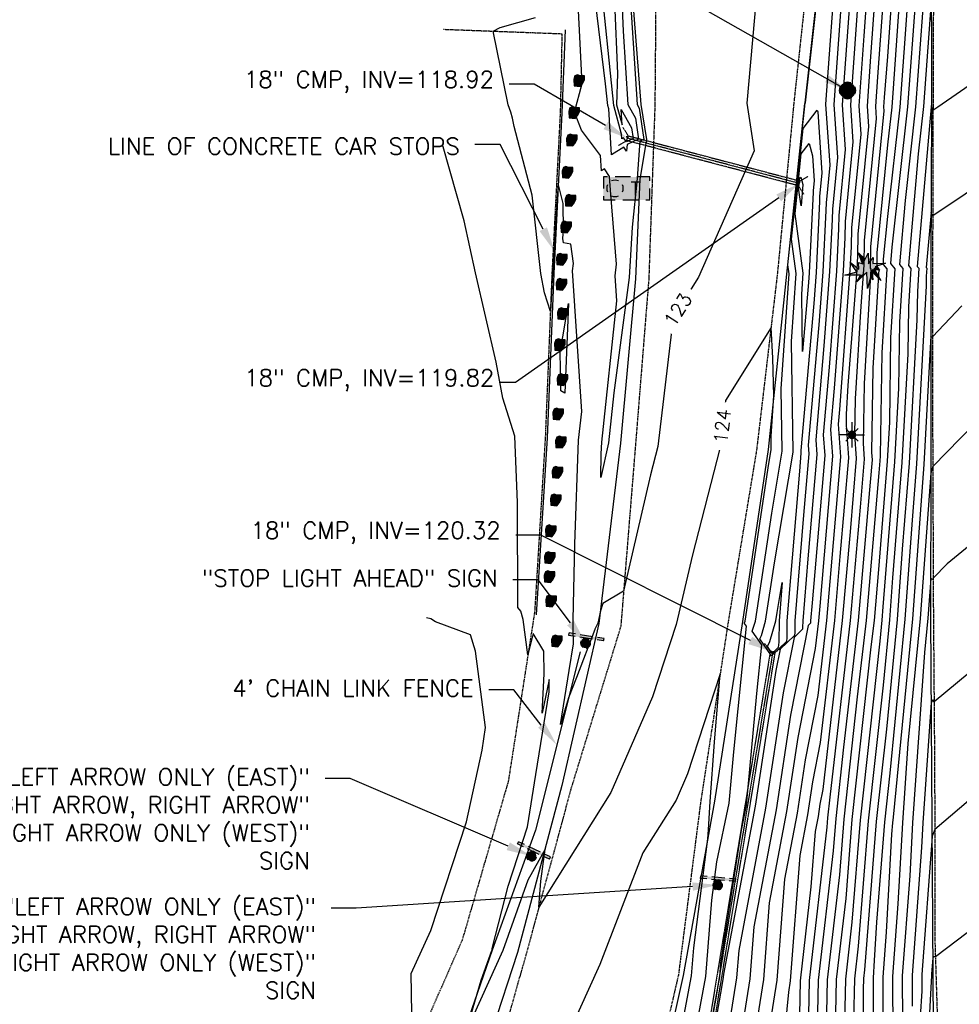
# Model space of a CAD drawing. Header units: feet. Extents: x 351431 to 355879, y 310968 to 329728.
# Tile 21 of 254: x 353115 to 353395, y 314124 to 314418. Entities that reach past the tile are written whole.
import ezdxf

# ---------------------------------------------------------------- set-up
doc = ezdxf.new("R2010")
doc.units = ezdxf.units.FT
doc.header["$MEASUREMENT"] = 0
doc.linetypes.add('D10', pattern=[0.15, 0.1, -0.05])
doc.linetypes.add('D25', pattern=[0.375, 0.25, -0.125])
for name, color, linetype in [('ELIC-CAR_STOP', 2, 'Continuous'), ('ELIF', 153, 'LINKFENCE'), ('ELIG', 41, 'Continuous'), ('ELTCH-EG2', 253, 'Continuous'), ('ELTCN-EG2', 251, 'Continuous'), ('ELUDC', 153, 'D10'), ('ELYSP', 1, 'D25'), ('ELYSS', 2, 'Continuous'), ('ESFLP', 4, 'Continuous'), ('ESFS', 153, 'Continuous'), ('ESIO', 4, 'Continuous'), ('ESMask', 155, 'Continuous'), ('ESUD-CMP', 13, 'D10'), ('ESUT', 2, 'Continuous'), ('ETFIP', 7, 'Continuous'), ('ETFS', 6, 'Continuous'), ('ETIC-CAR_STOP', 2, 'Continuous'), ('ETIF', 4, 'Continuous'), ('ETTC', 252, 'Continuous'), ('ETUD', 4, 'Continuous'), ('S-LEGEND', 2, 'Continuous')]:
    doc.layers.add(name, color=color, linetype=linetype)
doc.styles.add('ANNO-TOPO', font='simplex.shx')
doc.styles.add('L100', font='simplex', dxfattribs={"height": 5})
doc.styles.add('L80', font='simplex', dxfattribs={"height": 4})
doc.styles.add('ROMANSM', font='romansm.shx')
doc.linetypes.add('LINKFENCE', pattern='A,0.25,-0.08,0.25,-0.08,["X",ROMANSM,S=0.08,R=0,X=-0.004,Y=-0.04],-0.12', length=0.78)
doc.dimstyles.get("Standard").update_dxf_attribs({"dimscale": 100, "dimtxt": 0.18, "dimasz": 0.12, "dimexe": 0.09, "dimexo": 0.06, "dimgap": 0.09, "dimtad": 0, "dimtih": 1, "dimtoh": 1, "dimdec": 4, "dimzin": 0, "dimdsep": 46, "dimtxsty": 'L80', "dimcen": 0.09, "dimclrd": 256, "dimclre": 256, "dimadec": 5, "dimazin": 0, "dimtfac": 1, "dimtdec": 4, "dimtofl": 0, "dimtmove": 0, "dimatfit": 3, "dimfxl": 1, "dimtolj": 1, "dimtzin": 0, "dimarcsym": 0})

# ---------------------------------------------------------------- blocks, each defined once
blk = doc.blocks.new('ESUTMHOLE')
for points in [[(-0.0459, 0.0689), (-0.0689, 0.0689), (-0.0689, 0)], [(0.0919, 0.0689), (0, 0.0689)], [(0.2067, 0.0459), (0.2067, 0.0689), (0.1378, 0.0689)], [(0.1837, -0.0689), (0.2067, -0.0689), (0.2067, 0)], [(-0.0689, -0.0459), (-0.0689, -0.0689)], [(-0.0689, -0.0689), (0, -0.0689)], [(0.0459, -0.0689), (0.1378, -0.0689)]]:
    blk.add_lwpolyline(points)
for start, end in [(155, 205), (65, 115), (335, 25), (245, 295)]:
    blk.add_arc((0, 0), 0.0492, start, end)
at = {"layer": 'ESMask'}
blk.add_solid([(-0.0689, -0.0689), (-0.0689, 0.0689), (0.2067, -0.0689), (0.2067, 0.0689)], dxfattribs=at)
at = {"style": 'L80'}
blk.add_text('T', height=0.08, dxfattribs=at).set_placement((0.0936, -0.0418))
blk = doc.blocks.new('ESILLITE')
at = {"layer": 'ESMask'}
h = blk.add_hatch(color=256, dxfattribs=at)
edge = h.paths.add_edge_path()
edge.add_arc((0, 0), 0.0225, 0, 360)
for p, q in [((0, 0.075), (0, 0.0225)), ((-0.0159, 0.0159), (-0.0369, 0.0373)), ((0.0159, 0.016), (0.0377, 0.0382)), ((-0.0225, 0), (-0.075, 0)), ((-0.016, -0.0159), (-0.0374, -0.0369)), ((0, -0.0225), (0, -0.075)), ((0.0159, -0.0159), (0.0373, -0.0369)), ((0.0225, 0), (0.0749, 0))]:
    blk.add_line(p, q)
for start, end in [(145.54526, 169.42532), (100.65502, 124.23499), (55.83594, 79.34498), (10.57822, 34.52567), (190.73539, 214.19261), (235.50303, 259.34498), (280.65502, 304.414), (325.72448, 349.26816)]:
    blk.add_arc((0, 0), 0.0225, start, end)
blk = doc.blocks.new('ESIPUBSIGN')
at = {"layer": 'ESMask'}
h = blk.add_hatch(color=256, dxfattribs=at)
edge = h.paths.add_edge_path()
edge.add_arc((0, 0), 0.03, 90, 450)
for p, q in [((-0.03, 0.1047), (-0.0447, 0.1047)), ((-0.0447, 0.1047), (-0.0447, 0.066)), ((-0.03, 0.1047), (-0.03, 0.066)), ((-0.0447, 0.0381), (-0.0447, -0.0393)), ((-0.03, 0.0381), (-0.03, -0.0393)), ((-0.0447, -0.0672), (-0.0447, -0.1059)), ((-0.03, -0.1059), (-0.0447, -0.1059)), ((-0.03, -0.0672), (-0.03, -0.1059))]:
    blk.add_line(p, q)
for start, end in [(144.23142, 216.35632), (17.97024, 107.04945), (253.53828, 340.78828)]:
    blk.add_arc((0, 0), 0.03, start, end)
blk.add_solid([(-0.0447, -0.1059), (-0.03, -0.1059), (-0.0447, 0.1047), (-0.03, 0.1047)], dxfattribs=at)
blk = doc.blocks.new('ESIBLDR')
blk.add_lwpolyline([(-0.0073, 0.0333), (-0.0228, 0.0272), (-0.0302, 0.0057), (-0.0278, -0.0328), (-0.0097, -0.0343), (0.0083, -0.0366), (0.0223, -0.0197), (0.0337, 0.0033), (0.0337, 0.0272), (0.0083, 0.0272)], close=True)
at = {"layer": 'ESMask'}
for points in [[(0.0083, 0.0272), (-0.0073, 0.0333), (-0.0302, 0.0057), (-0.0228, 0.0272)], [(-0.0278, -0.0328), (0.0083, 0.0272), (-0.0302, 0.0057), (0.0083, 0.0272)], [(0.0223, -0.0197), (0.0083, -0.0366), (0.0083, 0.0272), (-0.0278, -0.0328)], [(0.0083, 0.0272), (0.0337, 0.0272), (0.0223, -0.0197), (0.0337, 0.0033)]]:
    blk.add_solid(points, dxfattribs=at)
blk = doc.blocks.new('ESICTREE')
blk.add_lwpolyline([(-0.0228, 0.0326), (0.0086, 0.0955), (0.012, 0.0318), (0.0384, 0.0707), (0.0368, 0.0342), (0.1121, 0.0359), (0.0509, 0.0144), (0.0782, -0.0055), (0.036, -0.003), (0.0045, -0.1139), (0.002, -0.0179), (-0.0592, -0.0742), (-0.0369, -0.0353), (-0.1304, -0.0353), (-0.0584, -0.0162), (-0.0982, 0.0425), (-0.046, 0.0003), (-0.0493, 0.04)], close=True)
for points in [[(-0.0255, 0.0334), (-0.0485, 0.0988), (-0.0089, 0.0605)], [(0.0483, -0.0037), (0.084, -0.0667), (0.0324, -0.0157), (0.0368, -0.0626), (0.0245, -0.0432)]]:
    blk.add_lwpolyline(points)
at = {"layer": 'ESMask'}
for points in [[(-0.0255, 0.0334), (-0.0485, 0.0988), (-0.0228, 0.0326), (-0.0089, 0.0605)], [(-0.0228, 0.0326), (0.0086, 0.0955), (-0.0369, -0.0353), (0.002, -0.0179)], [(0.002, -0.0179), (0.0086, 0.0955), (0.036, -0.003), (0.012, 0.0318)], [(0.012, 0.0318), (0.0384, 0.0707), (0.036, -0.003), (0.0368, 0.0342)], [(-0.0369, -0.0353), (-0.0584, -0.0162), (-0.046, 0.0003), (-0.0982, 0.0425)], [(-0.046, 0.0003), (-0.0369, -0.0353), (-0.0493, 0.04), (-0.0228, 0.0326)], [(0.0368, 0.0342), (0.1121, 0.0359), (0.036, -0.003), (0.0509, 0.0144)], [(0.036, -0.003), (0.0509, 0.0144), (0.0782, -0.0055)], [(-0.0369, -0.0353), (-0.1304, -0.0353), (-0.0584, -0.0162)], [(-0.0369, -0.0353), (0.002, -0.0179), (-0.0592, -0.0742)], [(0.002, -0.0179), (0.036, -0.003), (0.0045, -0.1139)], [(0.0245, -0.0432), (0.0368, -0.0626), (0.0324, -0.0157)], [(0.0324, -0.0157), (0.036, -0.003), (0.084, -0.0667), (0.0483, -0.0037)]]:
    blk.add_solid(points, dxfattribs=at)
blk = doc.blocks.new('ESUFSIG')
for start, end in [(155, 205), (65, 115), (335, 25), (245, 295)]:
    blk.add_arc((0, 0), 0.0492, start, end)
at = {"layer": 'ESMask', "const_width": 0.0492}
blk.add_lwpolyline([(-0.0246, 0, 1), (0.0246, 0, 1)], format="xyb", close=True, dxfattribs=at)

msp = doc.modelspace()

# ---------------------------------------------------------------- linework, layer by layer
at = {"layer": 'ELIC-CAR_STOP', "flags": 128}
msp.add_lwpolyline([(353277.7, 314414.83), (353276.77, 314390), (353274.34, 314342.07), (353272.39, 314293.05), (353269.12, 314240.21)], dxfattribs=at)
at = {"layer": 'ELIF', "flags": 128}
msp.add_lwpolyline([(353282.2, 314229.22), (353268.87, 314176.04), (353255.97, 314140.25), (353239.24, 314091.93), (353223, 314045.89), (353207.13, 313999.68), (353189.7, 313950.5), (353177.38, 313916.25), (353173.58, 313904.78), (353161.97, 313871.37)], dxfattribs=at)
at = {"layer": 'ELIG', "flags": 128}
msp.add_lwpolyline([(353385.32, 314583.24), (353386.43, 314542.78), (353386.83, 314490.04), (353386.92, 314443.37), (353387, 314391.91), (353386.84, 314343.71), (353386.8, 314284.97), (353386.78, 314239.3), (353387.17, 314178.26), (353387.45, 314133.15), (353387.81, 314067.27), (353388.03, 314022.53), (353388.35, 313970.91), (353388.88, 313929.47), (353389.8, 313884.77), (353390.28, 313846.09)], dxfattribs=at)
at = {"layer": 'ELTCH-EG2', "flags": 128}
for points, elevation in [([(353374.52, 314586.94), (353372.7, 314553.85), (353372.29, 314542.72), (353371.84, 314528.07), (353369.79, 314490.2), (353367.77, 314466.96), (353366.44, 314441.72), (353364.8, 314419.11), (353362.87, 314392.27), (353363.6, 314381.36), (353361.26, 314357.56), (353361.17, 314352.75), (353360.69, 314342.92), (353358.03, 314307.83), (353356.95, 314295.58), (353357.53, 314287.6), (353353.7, 314242.85), (353353.32, 314238.51), (353352.37, 314230.24), (353347.19, 314203.67), (353343.81, 314181.6), (353338.65, 314154.3), (353336.87, 314131.47), (353330.8, 314093.39)], 126), ([(353377.41, 314585.95), (353376.07, 314561.7), (353375.37, 314542.51), (353375.33, 314541.2), (353372.55, 314490.03), (353369.83, 314458.62), (353368.96, 314442.13), (353366.84, 314412.98), (353365.34, 314392.14), (353365.91, 314383.67), (353363.16, 314355.7), (353363.05, 314350.03), (353362.71, 314343.04), (353359.56, 314301.51), (353359.18, 314297.15), (353359.89, 314287.37), (353356.71, 314250.24), (353355.69, 314238.52), (353353.12, 314216.21), (353349.38, 314197.02), (353346.94, 314181.1), (353343.22, 314161.39), (353340.86, 314131.24), (353337.57, 314110.55)], 127), ([(353293.77, 314444.53), (353295.02, 314414.35), (353296.4, 314392.55), (353298.71, 314388.47), (353299.62, 314382.21), (353296.21, 314380.6), (353296.14, 314379.7), (353296.04, 314378.54), (353295.22, 314379.83), (353291.61, 314377.5), (353290.76, 314391.21), (353290.47, 314392.24), (353289.81, 314398.71), (353284.22, 314444.4)], 121), ([(353371.47, 314442.54), (353368.88, 314406.85), (353367.81, 314392.02), (353368.22, 314385.99), (353365.06, 314353.83), (353364.93, 314347.32), (353364.73, 314343.17), (353362.11, 314308.66), (353361.59, 314300.08), (353361.54, 314296.81), (353362.25, 314287.14), (353359.72, 314257.63), (353358.06, 314238.53), (353353.87, 314202.17), (353351.58, 314190.38), (353350.08, 314180.59), (353347.79, 314168.48), (353344.86, 314131.01), (353344.34, 314127.7), (353339.21, 314074.86)], 128), ([(353378.81, 314443.08), (353375.7, 314398.76), (353375.17, 314391.73), (353373.92, 314380.43), (353370.76, 314348.23), (353370.68, 314344.21), (353371.34, 314343.42), (353369.55, 314313.83), (353369.16, 314288.64), (353369.32, 314286.46), (353368.75, 314279.81), (353365.15, 314238.57), (353360.81, 314200.8), (353358.47, 314179.52), (353357.7, 314169.82), (353353.22, 314131.25), (353352.27, 314082.52)], 131), ([(353381.23, 314443.17), (353379.04, 314412.06), (353377.54, 314391.76), (353373.91, 314359.14), (353372.66, 314346.36), (353372.62, 314344.77), (353373.72, 314343.46), (353372.2, 314318.41), (353371.73, 314287.56), (353371.66, 314286.24), (353371.36, 314282.6), (353367.52, 314238.58), (353364.9, 314215.76), (353360.88, 314179.33), (353359.57, 314162.72), (353355.93, 314131.35), (353355.15, 314091.71)], 132), ([(353296.09, 314441.4), (353299.19, 314392.55), (353299.86, 314391.37), (353301.21, 314382.09), (353300.06, 314381.55), (353299.37, 314371.88), (353299.24, 314370.46), (353297.76, 314355.91), (353296.81, 314340.85), (353292.3, 314306.45), (353290.68, 314291.61), (353288.37, 314281.26), (353288.52, 314288.26), (353288.65, 314291.74), (353293.13, 314333.95), (353292.64, 314341.43), (353293.01, 314344.9), (353291.41, 314365.7), (353290.98, 314371.02), (353289.52, 314373.34), (353288.55, 314372.71), (353288.26, 314377.3), (353282.65, 314384.87), (353280.52, 314390.21), (353282.85, 314398.73), (353281.9, 314416.54), (353280.92, 314436.49)], 122), ([(353314.35, 314080.67), (353323.89, 314132.2), (353324.22, 314136.29), (353330.31, 314175.99), (353331.88, 314183.47), (353334.94, 314216.8), (353336.38, 314231.27), (353333.52, 314235.41), (353333.77, 314235.97), (353334.49, 314238.35), (353339.36, 314270.6), (353342.47, 314289.13), (353342.21, 314307.7), (353344.56, 314341.97), (353344.19, 314344.67), (353349.25, 314392.82), (353349.41, 314393.04), (353354.46, 314437.46)], 123), ([(353358.67, 314437.5), (353355.44, 314392.64), (353356.67, 314374.41), (353355.57, 314363.16), (353355.52, 314360.89), (353354.63, 314342.54), (353353.43, 314326.78), (353350.27, 314290.85), (353350.46, 314288.28), (353348.89, 314270), (353346.26, 314238.46), (353346.22, 314234.97), (353346.13, 314234.11), (353341.86, 314229.98), (353340.62, 314223.6), (353334.42, 314183.12), (353324.94, 314133.03), (353324.87, 314132.15), (353324.38, 314129.07), (353315.27, 314076.86)], 123), ([(353373.72, 314439.16), (353370.92, 314400.72), (353370.29, 314391.89), (353370.53, 314388.31), (353366.96, 314351.96), (353366.81, 314344.61), (353366.75, 314343.3), (353365.92, 314332.39), (353364.24, 314304.66), (353364.08, 314294.08), (353364.61, 314286.92), (353362.73, 314265.02), (353360.42, 314238.54), (353354.63, 314188.13), (353353.77, 314183.74), (353353.21, 314180.08), (353352.35, 314175.57), (353351.07, 314159.11), (353347.81, 314131.05), (353347.32, 314105.84)], 129), ([(353385.73, 314438.66), (353382.26, 314391.83), (353379.15, 314363.86), (353377.48, 314344.74), (353378.47, 314343.55), (353377.51, 314327.58), (353377.2, 314307.91), (353376.03, 314285.87), (353372.51, 314242.66), (353372.21, 314238.65), (353371.6, 314232.39), (353365.72, 314178.95), (353363.31, 314148.54), (353361.34, 314131.55), (353360.92, 314110.08)], 134), ([(353360.72, 314431.37), (353357.92, 314392.52), (353358.98, 314376.72), (353357.46, 314361.3), (353357.4, 314358.18), (353356.65, 314342.67), (353354.96, 314320.46), (353352.5, 314292.43), (353352.82, 314288.05), (353350.15, 314256.94), (353348.61, 314238.47), (353348.59, 314236.43), (353348.54, 314235.93), (353346.04, 314233.51), (353342.81, 314216.95), (353337.55, 314182.61), (353329.51, 314140.12), (353328.87, 314131.92), (353324.28, 314103.1)], 124), ([(353382.39, 314425.36), (353379.9, 314391.8), (353375.24, 314349.9), (353374.82, 314345.03), (353376.09, 314343.51), (353374.85, 314323), (353374.47, 314297.73), (353373.85, 314286.06), (353371.21, 314253.79), (353369.89, 314238.59), (353368.98, 314230.72), (353363.3, 314179.14), (353361.44, 314155.63), (353358.63, 314131.45), (353358.04, 314100.9)], 133), ([(353334.74, 314424.14), (353331.94, 314392.91), (353334.09, 314378.71), (353317.49, 314341.03), (353309.95, 314329), (353305.39, 314290.46), (353303.22, 314282.03), (353295.19, 314247.35), (353289.02, 314243.65), (353288.24, 314241.43), (353287.44, 314237.77), (353286.63, 314235.97), (353286.61, 314235.89), (353281.16, 314221.57), (353278.76, 314215.5), (353276.31, 314207.51), (353278.89, 314223.61), (353280.19, 314231.64), (353280.17, 314236.1), (353280.13, 314238.77), (353280.62, 314261.33), (353281.77, 314292.41), (353282.67, 314300.94), (353279.98, 314342.9), (353280.21, 314345.08), (353279.41, 314350.86), (353277.28, 314351.2), (353277.04, 314352.55), (353277.27, 314355.15), (353277.1, 314363.02), (353275.7, 314368.94), (353273.98, 314342.1), (353273.33, 314330.71), (353271.53, 314336.36), (353270.48, 314342.1), (353267.94, 314365.51), (353262.54, 314385.97), (353262.01, 314388.4), (353261.49, 314390.21), (353260.76, 314392.37), (353256.24, 314414.4), (353258.37, 314415.46), (353268.86, 314418.44)], 123), ([(353410.47, 314406.64), (353388.91, 314391.71), (353387.48, 314390.75), (353387.45, 314390.78), (353387.05, 314392.06), (353387, 314392.22), (353386.98, 314391.91), (353386.96, 314391.77), (353382.8, 314344.15), (353383.23, 314343.64), (353382.81, 314336.75), (353382.68, 314328.26), (353380.41, 314285.51), (353378.32, 314259.86), (353376.78, 314238.85), (353373.59, 314206.12), (353370.55, 314178.57), (353367.05, 314134.35), (353366.75, 314131.75), (353366.69, 314128.46), (353366.78, 314100.76)], 136), ([(353347.63, 314283.07), (353343.91, 314238.44), (353343.85, 314233.51), (353343.73, 314232.29), (353339.32, 314228.03), (353335.82, 314233.1), (353336.28, 314234.12), (353337.56, 314238.38), (353340.19, 314255.77), (353345.72, 314288.76), (353345.27, 314321.82), (353346.65, 314342.08), (353345.26, 314352.3), (353348.73, 314385.33), (353352.97, 314390.87), (353353.14, 314390.29), (353354.36, 314372.09), (353353.67, 314365.03), (353353.64, 314363.6), (353352.6, 314342.42), (353351.9, 314333.1), (353348.04, 314289.27), (353348.1, 314288.51), (353347.63, 314283.07)], 122), ([(353296.29, 314382.38), (353296.2, 314382.49), (353296.17, 314383.08), (353296.4, 314382.69), (353296.43, 314382.45), (353296.29, 314382.38)], 119), ([(353346.32, 314359.94), (353348.2, 314377.83), (353350.51, 314380.83), (353351.55, 314377.19), (353352.05, 314369.78), (353351.77, 314366.9), (353351.76, 314366.32), (353350.58, 314342.29), (353350.37, 314339.41), (353348.55, 314318.8), (353348.32, 314335.93), (353348.75, 314342.19), (353346.32, 314359.94)], 121), ([(353313.82, 314100.79), (353319.67, 314132.36), (353321.53, 314155.13), (353322.99, 314166.52), (353326.68, 314184.11), (353328.07, 314199.33), (353331.8, 314236.86), (353331.22, 314237.71), (353331.27, 314237.83), (353331.42, 314238.32), (353338.54, 314285.43), (353339.22, 314289.51), (353339.16, 314293.59), (353339.98, 314305.6), (353339.72, 314316.79), (353339.16, 314325.96), (353325.54, 314304.24), (353323.84, 314289.84), (353315.7, 314258.19), (353310.87, 314237.38), (353303.83, 314215.83), (353291.34, 314187.22), (353269.91, 314153.06), (353270.47, 314160.75), (353271.73, 314170.36), (353266.62, 314161.04), (353259.13, 314140.13), (353248.17, 314115.9), (353252.66, 314131.27), (353255.91, 314140.13), (353255.95, 314140.26), (353255.96, 314140.68), (353260.77, 314159.26), (353266.51, 314177.02), (353269.01, 314192.59), (353272.99, 314217.25), (353272.97, 314220.93), (353270.88, 314210.88), (353271.46, 314222.63), (353271.42, 314229.39), (353268.18, 314234.65), (353266.64, 314228.31), (353265.25, 314238.9), (353264.49, 314241.31), (353263.62, 314242.46), (353263.48, 314273.8), (353262.77, 314293.55), (353259.15, 314304.9), (353257.18, 314315.64), (353251.04, 314342.25), (353247.64, 314357.77), (353241.17, 314380.58)], 124), ([(353406.75, 314372.26), (353387.4, 314359.28), (353387.05, 314359.77), (353386.89, 314360.26), (353385.46, 314343.86), (353385.61, 314343.68), (353385.46, 314341.33), (353385.42, 314338.43), (353382.6, 314285.32), (353381.22, 314268.45), (353379.07, 314238.95), (353374.58, 314192.99), (353372.97, 314178.38), (353370.61, 314148.53), (353369.97, 314137.15), (353369.59, 314131.91), (353369.68, 314105.31)], 137), ([(353277.6, 314306.34), (353276.44, 314307.08), (353276.48, 314308.96), (353276.27, 314318.47), (353278.75, 314333.12), (353277.6, 314306.34)], 123), ([(353396.07, 314332.44), (353387.37, 314323.23), (353387.16, 314323), (353386.82, 314323.53), (353384.79, 314285.14), (353384.13, 314277.05), (353381.35, 314239.06), (353375.57, 314179.86), (353375.39, 314178.19), (353375.12, 314174.78), (353373.49, 314145.56), (353372.5, 314132.11), (353372.58, 314109.85)], 138), ([(353408.06, 314305.62), (353387.42, 314284.46), (353386.85, 314282.47), (353386.8, 314282.49), (353383.64, 314239.16), (353379.99, 314201.85), (353378.36, 314178.19), (353377.01, 314153.98), (353375.41, 314132.32), (353375.47, 314114.39)], 139), ([(353342.51, 314249.86), (353341.56, 314238.43), (353341.49, 314232.05), (353341.32, 314230.47), (353339.54, 314228.75), (353338.13, 314230.8), (353338.78, 314232.26), (353340.64, 314238.42), (353341.02, 314240.94), (353342.51, 314249.86)], 121), ([(353398.27, 314222.9), (353387.8, 314214.28), (353387.41, 314214.86), (353386.94, 314214.1), (353384.46, 314178.24), (353384.05, 314170.81), (353381.24, 314132.72), (353381.27, 314123.48)], 141), ([(353405.44, 314191.07), (353388, 314176.24), (353387.27, 314174.21), (353387.19, 314174.13), (353384.15, 314132.92), (353384.17, 314128.02), (353383.12, 314112.88)], 142), ([(353400.93, 314147.82), (353388.2, 314138.17), (353387.78, 314138.24), (353387.42, 314137.87), (353387.07, 314133.13), (353387.07, 314132.56), (353386.95, 314130.82), (353383.57, 314067.59)], 143)]:
    msp.add_lwpolyline(points, dxfattribs=dict(at, elevation=elevation))
at = {"layer": 'ELTCN-EG2', "flags": 128}
for points, elevation in [([(353291.58, 314444.43), (353293.34, 314401.77), (353293.05, 314392.37), (353294.7, 314386.45), (353294.48, 314391.01), (353297.55, 314385.58), (353298.03, 314382.33), (353296.04, 314381.39), (353295.12, 314382.57), (353294.67, 314382.29), (353294.59, 314383.7), (353292.23, 314392.26), (353288.15, 314431.94)], 120), ([(353376.4, 314443), (353373.86, 314406.88), (353372.96, 314394.59), (353372.76, 314391.77), (353372.84, 314390.62), (353368.86, 314350.09), (353368.73, 314343.65), (353368.96, 314343.38), (353366.9, 314309.25), (353366.62, 314291.36), (353366.96, 314286.69), (353365.74, 314272.42), (353362.79, 314238.55), (353356.73, 314185.84), (353356.05, 314179.71), (353355.83, 314176.91), (353350.52, 314131.15), (353349.42, 314074.82)], 130), ([(353362.76, 314425.24), (353360.39, 314392.39), (353361.29, 314379.04), (353359.36, 314359.43), (353359.28, 314355.46), (353358.67, 314342.79), (353356.49, 314314.15), (353354.72, 314294), (353355.17, 314287.83), (353351.41, 314243.88), (353350.96, 314238.49), (353350.96, 314237.9), (353350.94, 314237.75), (353350.21, 314237.04), (353345, 314210.31), (353340.68, 314182.11), (353334.08, 314147.21), (353332.87, 314131.7), (353324.17, 314077.14)], 125), ([(353386.95, 314423.29), (353384.62, 314391.87), (353383.05, 314377.81), (353380.14, 314344.44), (353380.85, 314343.59), (353380.16, 314332.16), (353379.94, 314318.08), (353378.22, 314285.69), (353375.41, 314251.26), (353374.5, 314238.75), (353372.6, 314219.25), (353368.14, 314178.76), (353365.18, 314141.44), (353364.04, 314131.65), (353363.8, 314119.27)], 135), ([(353347.39, 314367.57), (353347.68, 314370.33), (353348.04, 314370.8), (353348.65, 314368.67), (353348.11, 314362.32), (353347.39, 314367.57)], 120), ([(353410.93, 314271.23), (353391.67, 314255.45), (353387.54, 314251.22), (353387.43, 314250.82), (353386.79, 314251.12), (353385.92, 314239.26), (353384.93, 314229.05), (353381.41, 314178.21), (353380.53, 314162.39), (353378.33, 314132.52), (353378.37, 314118.93)], 140), ([(353232.16, 314109.43), (353231.82, 314133.29), (353237.65, 314146.1), (353248.32, 314178.52), (353253.03, 314199.86), (353253.96, 314206.68), (353250.98, 314229.44), (353249.47, 314234.27), (353239.01, 314238.15), (353237.71, 314239.02), (353236.41, 314239.39)], 125), ([(353313.29, 314120.91), (353315.44, 314132.53), (353316.13, 314140.9), (353320.3, 314173.43), (353320.52, 314176.07), (353321.05, 314184.51), (353322.31, 314202.3), (353323.99, 314222.62), (353314.24, 314192.78), (353310.84, 314185), (353300.93, 314169.2), (353288.06, 314135.9), (353278.97, 314115.7)], 125)]:
    msp.add_lwpolyline(points, dxfattribs=dict(at, elevation=elevation))
at = {"layer": 'ELUDC', "flags": 128}
for points in [[(353347.59, 314368.96), (353296.31, 314382.46)], [(353339.69, 314229.23), (353314.27, 314074.77)]]:
    msp.add_lwpolyline(points, dxfattribs=at)
at = {"layer": 'ELYSP', "flags": 128}
for points in [[(353363.63, 314543.76), (353369.7, 314594.22), (353375.22, 314644.35), (353381.12, 314694.33), (353383.92, 314702.5), (353385.3, 314705.51), (353386.8, 314705.65), (353388.76, 314703.41), (353389.91, 314700.88), (353389.93, 314693.91), (353389.58, 314643.91), (353389.46, 314593.67), (353387.6, 314543.71), (353387.98, 314493.65), (353387.67, 314443.45), (353387.49, 314393.26), (353387.35, 314343.24), (353387.38, 314293.43), (353387.58, 314242.91), (353387.97, 314192.9), (353388.06, 314142.55), (353388.84, 314117.44), (353388.61, 314067.42), (353388.75, 314017.23), (353389.15, 313966.66), (353389.69, 313917.46), (353391.13, 313867.25), (353391.16, 313817.4), (353391.19, 313767.44), (353391.18, 313717.2), (353391.31, 313667.63), (353390.75, 313617.45), (353390.17, 313567.6), (353390.04, 313516.92), (353390.27, 313467.54), (353390.01, 313417.42), (353390.07, 313367.61), (353389.94, 313317.14), (353389.83, 313267.51), (353389.77, 313217.23), (353389.91, 313167.47), (353390.56, 313117.06), (353390.39, 313067.22), (353389.82, 313017.4), (353389.45, 312984.33), (353387.53, 312984.58), (353384.44, 312986.94), (353381.87, 312993.35), (353378.87, 313006.5), (353377.48, 313017.51)], [(353245.43, 314513.76), (353280.49, 314513.31), (353281.01, 314551.44), (353275.96, 314561.99), (353277.21, 314568.6), (353286.42, 314568.78), (353294.01, 314566.78), (353298.79, 314563.27), (353303.74, 314557.89), (353303.91, 314541.56), (353305.41, 314489.62), (353304.93, 314443.35), (353304.51, 314392.4), (353302.69, 314340.52), (353298.69, 314290.69), (353294.34, 314236.85), (353279.53, 314188.56), (353266.04, 314138.81), (353252.36, 314090.67), (353237.79, 314042.59), (353223.03, 313996.35), (353208.02, 313948.89), (353193.68, 313901.43), (353181.99, 313855.05)], [(353363.57, 314543.33), (353357.24, 314491.62), (353351.14, 314440.93), (353345.98, 314393.17), (353341.03, 314341.85), (353334.85, 314289.46), (353326.32, 314237.87), (353318.12, 314184.18), (353311.53, 314132.81), (353299.22, 314079.5), (353285.42, 314034.12), (353270.39, 313984.7), (353256.67, 313938.55), (353242.96, 313889.62), (353235.27, 313854.04)], [(353241.42, 314414.96), (353276.78, 314413.63), (353276.28, 314390.35), (353273.79, 314342.11), (353271.8, 314293.2), (353268.63, 314241.14), (353260.77, 314190.59), (353247.04, 314143.28), (353224.86, 314092.83), (353206.31, 314089.71), (353204.87, 314047.25), (353194.7, 314003.5), (353192.67, 313995.71), (353163.95, 313995.12), (353163.34, 313953.64), (353163.19, 313905.92), (353162.2, 313901.07), (353154.2, 313885.08), (353145.84, 313884.96), (353139.33, 313864.64), (353131.95, 313841.86)]]:
    msp.add_lwpolyline(points, dxfattribs=at)
at = {"layer": 'ELYSS', "flags": 128}
for points in [[(353386.83, 314683.38), (353386.68, 314636), (353385.32, 314583.24), (353386.43, 314542.78), (353386.83, 314490.04), (353386.92, 314443.37), (353387, 314391.91), (353386.84, 314343.71), (353386.8, 314284.97), (353386.78, 314239.3), (353387.17, 314178.26), (353387.45, 314133.15), (353387.81, 314067.27), (353388.03, 314022.53), (353382.99, 313970.71), (353381.32, 313928.97), (353383.7, 313884.75), (353385.19, 313846.46)], [(353292.31, 314565.59), (353297.83, 314562.11), (353300.05, 314555.25), (353300.77, 314542.1), (353301.17, 314489.66), (353296.22, 314444.64), (353300.34, 314392.55), (353302.02, 314382.03), (353300.05, 314370.23), (353298.7, 314340.51), (353294.24, 314291.47), (353287.8, 314237.69), (353276.77, 314189.38), (353263.54, 314139.52), (353248.23, 314092.53), (353234.48, 314043.1), (353221.09, 313996.75), (353206.04, 313949.34), (353191.66, 313901.66), (353179.96, 313861.27), (353174.68, 313857.02)], [(353359.77, 314490.79), (353354.54, 314440.7), (353349.26, 314393.05), (353343.81, 314341.93), (353338.3, 314289.61), (353330.62, 314238.31), (353322.31, 314184.65), (353312.98, 314132.62), (353300.97, 314079.02), (353286.83, 314034.23), (353272.34, 313984.19), (353257.89, 313938.45), (353245.24, 313889.41), (353237.06, 313853.71)]]:
    msp.add_lwpolyline(points, dxfattribs=at)
at = {"layer": 'ESUD-CMP'}
for p, q in [((353296.5, 314383.18), (353295.07, 314385.63)), ((353293.67, 314380.31), (353296.12, 314381.73)), ((353347.78, 314369.69), (353350.22, 314371.11)), ((353347.4, 314368.24), (353348.82, 314365.79)), ((353338.95, 314229.36), (353337.3, 314231.65)), ((353340.43, 314229.11), (353342.73, 314230.76))]:
    msp.add_line(p, q, dxfattribs=at)
at = {"layer": 'ESUD-CMP', "flags": 128}
for points in [[(353347.4, 314368.24), (353296.12, 314381.73), (353296.5, 314383.18), (353347.78, 314369.69)], [(353315.01, 314074.65), (353340.43, 314229.11), (353338.95, 314229.36), (353313.53, 314074.89)]]:
    msp.add_lwpolyline(points, close=True, dxfattribs=at)
at = {"layer": 'ETFS', "linetype": 'ByBlock', "lineweight": -2}
for p, q in [((353269.66, 314250.74), (353262.16, 314250.74)), ((353213.6, 314191.41), (353206.1, 314191.41)), ((353215.43, 314152.72), (353207.93, 314152.72))]:
    msp.add_line(p, q, dxfattribs=at)
for points in [[(353279.33, 314237.82), (353269.66, 314250.74)], [(353260.76, 314171.21), (353213.6, 314191.41)], [(353315.77, 314159.18), (353215.43, 314152.72)]]:
    msp.add_lwpolyline(points, dxfattribs=at)
at = {"layer": 'ETFS'}
for points in [[(353280.33, 314238.57), (353283.82, 314231.82), (353278.33, 314237.07)], [(353261.25, 314172.36), (353267.66, 314168.26), (353260.27, 314170.06)], [(353315.69, 314160.42), (353323.25, 314159.66), (353315.85, 314157.93)]]:
    msp.add_solid(points, dxfattribs=at)
at = {"layer": 'ETIC-CAR_STOP', "linetype": 'ByBlock', "lineweight": -2}
msp.add_line((353258.32, 314380.55), (353250.82, 314380.55), dxfattribs=at)
msp.add_lwpolyline([(353271.21, 314355.31), (353258.32, 314380.55)], dxfattribs=at)
at = {"layer": 'ETIC-CAR_STOP'}
msp.add_solid([(353272.32, 314355.88), (353274.62, 314348.63), (353270.1, 314354.74)], dxfattribs=at)
at = {"layer": 'ETIF', "linetype": 'ByBlock', "lineweight": -2}
msp.add_line((353262.45, 314217.89), (353254.95, 314217.89), dxfattribs=at)
msp.add_lwpolyline([(353270.63, 314207.36), (353262.45, 314217.89)], dxfattribs=at)
at = {"layer": 'ETIF'}
msp.add_solid([(353271.62, 314208.12), (353275.24, 314201.43), (353269.65, 314206.59)], dxfattribs=at)
at = {"layer": 'ETUD', "linetype": 'ByBlock', "lineweight": -2}
for p, q in [((353268.49, 314398.57), (353260.99, 314398.57)), ((353270.48, 314264.02), (353262.98, 314264.02))]:
    msp.add_line(p, q, dxfattribs=at)
for points in [[(353289.82, 314386.22), (353268.49, 314398.57)], [(353341.45, 314364.66), (353262.88, 314309.54), (353258.05, 314309.54)], [(353332.99, 314232.6), (353270.48, 314264.02)]]:
    msp.add_lwpolyline(points, dxfattribs=at)
at = {"layer": 'ETUD'}
for points in [[(353290.44, 314387.3), (353296.31, 314382.46), (353289.19, 314385.14)], [(353340.73, 314365.68), (353347.59, 314368.96), (353342.17, 314363.63)], [(353333.55, 314233.72), (353339.69, 314229.23), (353332.43, 314231.49)]]:
    msp.add_solid(points, dxfattribs=at)

# ---------------------------------------------------------------- block references
at = {"layer": 'ESFLP', "xscale": 50, "yscale": 50, "zscale": 50}
msp.add_blockref('ESILLITE', (353363.3, 314293.95), dxfattribs=at)
at = {"layer": 'ESFS'}
for p, xscale, yscale, zscale, rotation in [((353283.82, 314231.82), 49.99999999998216, 49.99999999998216, 49.99999999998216, 261.1378691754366), ((353267.66, 314168.26), 49.9999999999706, 49.9999999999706, 49.9999999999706, 244.4318260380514), ((353323.25, 314159.66), 49.99999999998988, 49.99999999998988, 49.99999999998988, 264.8517723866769)]:
    msp.add_blockref('ESIPUBSIGN', p, dxfattribs=dict(at, xscale=xscale, yscale=yscale, zscale=zscale, rotation=rotation))
at = {"layer": 'ESIO', "xscale": 50, "yscale": 50, "zscale": 50}
for name, p in [('ESIBLDR', (353281.79, 314399.68)), ('ESIBLDR', (353280.32, 314390.17)), ('ESIBLDR', (353279.65, 314381.96)), ('ESIBLDR', (353278.34, 314372.36)), ('ESIBLDR', (353279.25, 314363.96)), ('ESIBLDR', (353277.95, 314356.06)), ('ESIBLDR', (353276.63, 314346.43)), ('ESICTREE', (353367.68, 314343.35)), ('ESIBLDR', (353276.56, 314338.96)), ('ESIBLDR', (353276.97, 314330.19)), ('ESIBLDR', (353276.09, 314320.89)), ('ESIBLDR', (353276.87, 314310.48)), ('ESIBLDR', (353275.57, 314300.29)), ('ESIBLDR', (353276.39, 314291.86)), ('ESIBLDR', (353275.37, 314282.82)), ('ESIBLDR', (353274.85, 314274.61)), ('ESIBLDR', (353273.34, 314265.39)), ('ESIBLDR', (353273.09, 314257.38)), ('ESIBLDR', (353272.97, 314251.7)), ('ESIBLDR', (353273.46, 314244.47)), ('ESIBLDR', (353275.18, 314232.55))]:
    msp.add_blockref(name, p, dxfattribs=at)
at = {"layer": 'ESUT', "xscale": 50, "yscale": 50, "zscale": 50}
msp.add_blockref('ESUTMHOLE', (353292.62, 314367.48), dxfattribs=at)
at = {"layer": 'S-LEGEND', "xscale": 50, "yscale": 50, "zscale": 50}
msp.add_blockref('ESUFSIG', (353361.96, 314396.71), dxfattribs=at)

# ---------------------------------------------------------------- texts
at = {"layer": 'ETFS', "char_height": 5, "attachment_point": 3, "style": 'ANNO-TOPO'}
for s, insert, width in [('"STOP LIGHT AHEAD" SIGN', (353257.66, 314253.69), 105), ('"LEFT ARROW ONLY (EAST)"\\P"LEFT ARROW, STRAIGHT ARROW, RIGHT ARROW"\\P"RIGHT ARROW ONLY (WEST)" \\PSIGN', (353201.6, 314194.41), 186.6478), ('"LEFT ARROW ONLY (EAST)"\\P"LEFT ARROW, STRAIGHT ARROW, RIGHT ARROW"\\P"RIGHT ARROW ONLY (WEST)" \\PSIGN', (353203.43, 314155.72), 186.6478)]:
    msp.add_mtext(s, dxfattribs=dict(at, insert=insert, width=width))
at = {"layer": 'ETIC-CAR_STOP', "insert": (353246.32, 314382.55), "char_height": 5, "attachment_point": 3, "style": 'ANNO-TOPO'}
msp.add_mtext('LINE OF CONCRETE CAR STOPS', dxfattribs=at)
at = {"layer": 'ETIF', "insert": (353250.45, 314220.85), "char_height": 5, "attachment_point": 3, "style": 'ANNO-TOPO'}
msp.add_mtext("4' CHAIN LINK FENCE", dxfattribs=at)
at = {"layer": 'ETUD', "char_height": 5, "attachment_point": 3, "style": 'ANNO-TOPO'}
for s, insert in [('18" CMP, INV=118.92', (353256.49, 314402.5)), ('18" CMP, INV=119.82', (353256.6, 314313.46)), ('18" CMP, INV=120.32', (353258.48, 314267.95))]:
    msp.add_mtext(s, dxfattribs=dict(at, insert=insert))

# ---------------------------------------------------------------- leaders
at = {"layer": 'ETFIP'}
msp.add_leader([(353361.96, 314396.71), (353259.37, 314454.95), (353248.85, 314454.95)], dimstyle='Standard', override={"dimscale": 50, "dimasz": 0.14, "dimexo": 0.0625, "dimgap": 0.09, "dimtad": 0, "dimpost": "'", "dimtxsty": 'L100'}, dxfattribs=at)

# ---------------------------------------------------------------- next in the draw order: texts
at = {"layer": 'ETTC', "char_height": 4, "attachment_point": 5, "style": 'L80', "bg_fill": 3, "box_fill_scale": 1.5, "bg_fill_color": 256, "bg_fill_true_color": 13158600}
for s, insert, rotation, bg_fill_transparency in [('{123}', (353311.4, 314331.33, 123), 57.9136, 9493236), ('{124}', (353324.63, 314296.55, 124), 83.2596, 9491220)]:
    msp.add_mtext(s, dxfattribs=dict(at, insert=insert, rotation=rotation, bg_fill_transparency=bg_fill_transparency))

doc.saveas('drawing.dxf')
